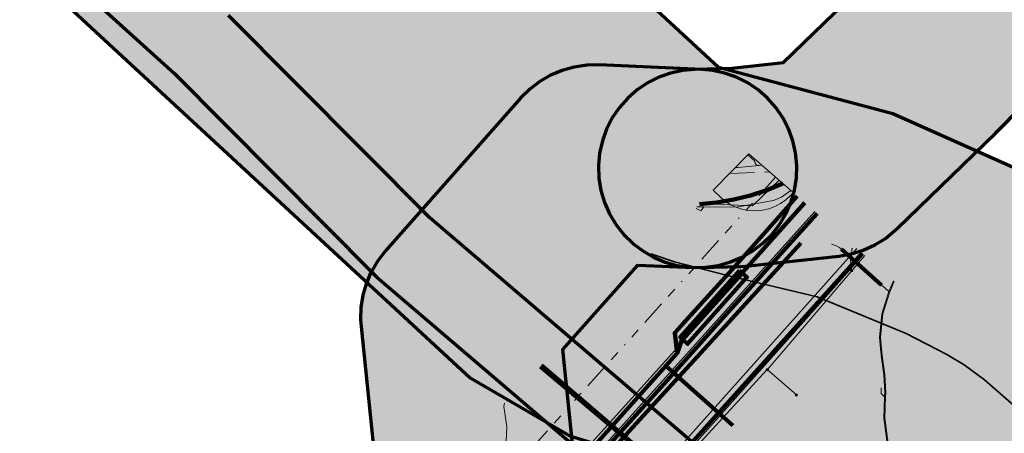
# Model space of a CAD drawing. Extents: x 101660 to 104160, y 476491 to 478824.
# Tile 10 of 15: x 102798 to 102898, y 477704 to 477746. Entities that reach past the tile are written whole.
import ezdxf
from ezdxf.lldxf.tags import DXFTag

# ---------------------------------------------------------------- set-up
doc = ezdxf.new("R2010")
doc.units = 0
doc.header["$LTSCALE"] = 0.5
doc.linetypes.add('RI-OVERIG', pattern=[17, 5, -2, 2, -2, 0, -2, 2, -2])
for name, color, linetype, lineweight in [('B-WE-KL-BUISLEIDING GEVAARLIJKE INHOUD-G', 20, 'Continuous', 35), ('B-WE-KL-DATA-G', 90, 'KL-DATA-N', 18), ('B-WE-KL-DATA_DUCT-G', 90, 'Continuous', 100), ('B-WE-KL-DATA_HULPSTUK-S', 90, 'Continuous', 25), ('B-WE-KL-DATA_KABELBED-G', 90, 'Continuous', 100), ('B-WE-KL-DATA_MANTELBUIS-G', 90, 'Continuous', 100), ('B-WE-KL-ET_HS-G', 10, 'KL-HS-N', 18), ('B-WE-KL-ET_HS_MANTELBUIS-G', 10, 'Continuous', 100), ('B-WE-KL-ET_LS-G', 190, 'KL-LS-N', 18), ('B-WE-KL-ET_LS_HULPSTUK-S', 190, 'Continuous', 25), ('B-WE-KL-ET_LS_MANTELBUIS-G', 190, 'Continuous', 100), ('B-WE-KL-ET_MS-G', 130, 'KL-MS-N', 18), ('B-WE-KL-ET_MS_MANTELBUIS-G', 130, 'Continuous', 100), ('B-WE-KL-WATER-G', 170, 'KL-WATER-N', 18), ('B-WE-KL-WATER_HULPSTUK-S', 170, 'Continuous', 25), ('B-WE-OG-INFO-G', 7, 'Continuous', 18), ('B-WE-OG-INFO-GV', 7, 'Continuous', 18), ('B-WE-RI-VRIJVERVAL-G', 210, 'RI-OVERIG', 18)]:
    doc.layers.add(name, color=color, linetype=linetype, lineweight=lineweight)
doc.layers.add('B-WE-OG-INFO_EIS VOORZORGSMAATREGEL-GV', color=7, linetype='Continuous', lineweight=70, true_color=0xfa194b)
doc.layers.add('B-WE-OG-INFO_EIS VOORZORGSMAATREGEL-V', color=7, linetype='Continuous', lineweight=18, true_color=0xfa194b, transparency=0.8)
doc.styles.add('NLCS-ISO', font='NLCS-ISO.ttf')
tags = doc.linetypes.add('KL-DATA-N', pattern='A,4,-1,[101,NLCS.SHX,S=0.5,R=0,X=0,Y=0],-1,4,-1,["D",Standard,S=1,R=0,X=-0.25,Y=-0.5],-1.5', length=12.5).pattern_tags.tags
tags[18] = DXFTag(74, 10)
tags = doc.linetypes.add('KL-HS-N', pattern='A,4,-1,[103,NLCS.SHX,S=0.75,R=0,X=0,Y=0],-1,4,-1,["H",Standard,S=1,R=0,X=0,Y=-0.5],-2', length=13).pattern_tags.tags
tags[18] = DXFTag(74, 10)
tags = doc.linetypes.add('KL-LS-N', pattern='A,4,-1,[103,NLCS.SHX,S=0.75,R=0,X=0,Y=0],-1,4,-1,["L",Standard,S=1,R=0,X=0,Y=-0.5],-2', length=13).pattern_tags.tags
tags[18] = DXFTag(74, 10)
tags = doc.linetypes.add('KL-MS-N', pattern='A,4,-1,[103,NLCS.SHX,S=0.75,R=0,X=0,Y=0],-1,4,-1,["M",Standard,S=1,R=0,X=0,Y=-0.5],-2', length=13).pattern_tags.tags
tags[18] = DXFTag(74, 10)
doc.linetypes.add('KL-WATER-N', pattern='A,7,-0.5,[168,NLCS.SHX,S=0.75,R=0,X=0.75,Y=0],-2', length=9.5)

# ---------------------------------------------------------------- blocks, each defined once
blk = doc.blocks.new('SKL-WTB_HULP_OVERIG-SO')
at = {"color": 0, "linetype": 'ByBlock', "lineweight": 18}
for points in [[(-0.14, 0.14), (0.14, -0.14)], [(0.14, 0.14), (-0.14, -0.14)]]:
    blk.add_lwpolyline(points, dxfattribs=at)
at = {"color": 0, "linetype": 'ByBlock', "lineweight": 18, "style": 'NLCS-ISO', "flags": 1}
for tag, p in [('TYPE', (1.5, 0)), ('OMSCHRIJVING', (1.5, -3)), ('LABEL', (1.5, -1.5))]:
    blk.add_attdef(tag, p, '', height=1, dxfattribs=at)
blk = doc.blocks.new('SKL-WTB_HULP_MOF-SO')
at = {"linetype": 'ByBlock', "lineweight": 18}
h = blk.add_hatch(color=0, dxfattribs=at)
h.dxf.hatch_style = 1
h.paths.add_polyline_path([(-0.5625, 0, 1), (0.5625, 0, 1)])
at = {"color": 0, "linetype": 'ByBlock', "lineweight": 18}
blk.add_circle((0, 0), 0.5625, dxfattribs=at)
at = {"color": 0, "linetype": 'ByBlock', "lineweight": 18, "style": 'NLCS-ISO', "flags": 1}
for tag, p in [('TYPE', (1.5, 0)), ('OMSCHRIJVING', (1.5, -3)), ('LABEL', (1.5, -1.5))]:
    blk.add_attdef(tag, p, '', height=1, dxfattribs=at)

msp = doc.modelspace()

# ---------------------------------------------------------------- hatches: boundary and pattern name
at = {"layer": 'B-WE-OG-INFO_EIS VOORZORGSMAATREGEL-V'}
for points in [[(104160.452, 477619.021), (104160.452, 477679.028), (103814.951, 477292.735), (103629.833, 477082.109), (103622.699, 477087.943), (103612.909, 477091.751), (103585.478, 477115.247), (102908.871, 477724.268), (102901.117, 477729.519), (102886.524, 477736.041), (102868.926, 477740.694), (102798.181, 477806.216), (102271.116, 478277.608), (102241.41, 478301.725), (102133.039, 478398.196), (102103.415, 478427.706), (101901.05, 478609.388), (101660.452, 478824.083), (101660.452, 478770.473), (101874.398, 478579.561), (102076.001, 478398.567), (102106.366, 478368.387), (102215.143, 478271.557), (102244.509, 478247.738), (102771.471, 477776.44), (102843.914, 477709.379), (102853.956, 477703.538), (102879.435, 477695.697), (102888.388, 477689.063), (102983.019, 477602.721), (103183.417, 477424.587), (103359.731, 477264.166), (103589.9, 477058.817), (103585.594, 477047.418), (103586.479, 477034.164), (103438.58, 476869.427), (103379.929, 476806.395), (103182.634, 476583.856), (103098.344, 476491.107), (103154.668, 476491.107), (103190.271, 476530.609), (103204.221, 476544.322), (103412.243, 476779.659), (103470.732, 476841.968), (103576.025, 476961.316), (103620.598, 477009.488), (103628.036, 477022.424), (103628.402, 477036.49), (103637.294, 477037.696), (103644.564, 477040.577), (103653.692, 477048.344), (103844.807, 477266.108)], [(102907.989, 477657.394), (103078.6, 477504.585), (103100.542, 477484.872), (103216.951, 477380.764), (103391.571, 477224.341), (103391.572, 477224.34), (103391.968, 477224.028), (103391.969, 477224.028), (103392.401, 477223.768), (103392.402, 477223.767), (103392.864, 477223.564), (103392.865, 477223.564), (103393.349, 477223.421), (103393.35, 477223.42), (103393.848, 477223.339), (103393.85, 477223.339), (103394.354, 477223.322), (103394.355, 477223.322), (103394.857, 477223.368), (103394.859, 477223.368), (103395.351, 477223.478), (103395.352, 477223.478), (103395.827, 477223.648), (103395.828, 477223.649), (103396.278, 477223.878), (103396.279, 477223.879), (103396.696, 477224.163), (103396.697, 477224.163), (103397.074, 477224.498), (103397.075, 477224.499), (103397.408, 477224.878), (103397.409, 477224.879), (103397.691, 477225.297), (103397.691, 477225.298), (103397.918, 477225.749), (103397.919, 477225.75), (103398.087, 477226.225), (103398.088, 477226.227), (103398.195, 477226.72), (103398.195, 477226.721), (103398.239, 477227.223), (103398.239, 477227.224), (103398.219, 477227.729), (103398.219, 477227.73), (103398.136, 477228.227), (103398.136, 477228.229), (103397.99, 477228.712), (103397.99, 477228.713), (103397.785, 477229.174), (103397.784, 477229.175), (103397.522, 477229.606), (103397.522, 477229.607), (103397.208, 477230.002), (103397.207, 477230.003), (103396.909, 477230.299), (103396.909, 477230.3), (103222.285, 477386.727), (103105.876, 477490.835), (103083.938, 477510.545), (102913.354, 477663.33), (102909.813, 477666.622), (102909.813, 477666.622), (102904.575, 477671.073), (102904.574, 477671.073), (102900.44, 477674.305), (102900.44, 477674.305), (102894.359, 477678.866), (102839.834, 477725.533), (102819.543, 477745.967), (102819.543, 477745.967), (102797.293, 477766.083), (102797.293, 477766.084), (102772.749, 477787.834), (102651.907, 477895.921), (102651.906, 477895.922), (102651.51, 477896.234), (102651.509, 477896.234), (102651.076, 477896.494), (102651.075, 477896.494), (102650.613, 477896.697), (102650.612, 477896.698), (102650.128, 477896.84), (102650.127, 477896.84), (102649.629, 477896.921), (102649.628, 477896.921), (102649.124, 477896.938), (102649.122, 477896.938), (102648.62, 477896.892), (102648.619, 477896.891), (102648.126, 477896.782), (102648.125, 477896.781), (102647.651, 477896.611), (102647.649, 477896.61), (102647.2, 477896.381), (102647.199, 477896.38), (102646.782, 477896.096), (102646.781, 477896.095), (102646.404, 477895.76), (102646.403, 477895.759), (102646.071, 477895.38), (102646.07, 477895.379), (102645.788, 477894.961), (102645.787, 477894.959), (102645.561, 477894.509), (102645.56, 477894.508), (102645.392, 477894.032), (102645.392, 477894.031), (102645.285, 477893.538), (102645.285, 477893.537), (102645.241, 477893.034), (102645.241, 477893.033), (102645.261, 477892.529), (102645.262, 477892.527), (102645.345, 477892.03), (102645.345, 477892.029), (102645.491, 477891.546), (102645.491, 477891.545), (102645.697, 477891.084), (102645.698, 477891.083), (102645.96, 477890.652), (102645.96, 477890.651), (102646.274, 477890.256), (102646.275, 477890.255), (102646.573, 477889.959), (102646.573, 477889.959), (102767.415, 477781.872), (102767.415, 477781.872), (102791.976, 477760.106), (102814.097, 477740.106), (102834.271, 477719.782), (102834.272, 477719.782), (102834.509, 477719.561), (102834.509, 477719.561), (102889.255, 477672.704), (102889.256, 477672.704), (102895.607, 477667.93), (102899.584, 477664.82), (102904.43, 477660.703), (102907.989, 477657.394)], [(102899.585, 477664.839), (102904.426, 477660.728), (102907.99, 477657.393), (102907.99, 477657.393), (103078.594, 477504.613), (103100.535, 477484.854), (103216.961, 477380.773), (103390.222, 477225.564), (103390.222, 477225.563), (103390.619, 477225.251), (103390.62, 477225.251), (103391.052, 477224.991), (103391.053, 477224.99), (103391.515, 477224.787), (103391.516, 477224.787), (103392, 477224.644), (103392.001, 477224.643), (103392.404, 477224.578), (103392.479, 477224.52), (103392.48, 477224.519), (103392.916, 477224.265), (103392.917, 477224.264), (103393.382, 477224.067), (103393.383, 477224.067), (103393.868, 477223.93), (103393.869, 477223.929), (103394.368, 477223.855), (103394.37, 477223.855), (103394.874, 477223.844), (103394.875, 477223.844), (103395.377, 477223.896), (103395.378, 477223.896), (103395.869, 477224.012), (103395.87, 477224.012), (103396.343, 477224.189), (103396.344, 477224.189), (103396.791, 477224.424), (103396.792, 477224.424), (103397.205, 477224.714), (103397.206, 477224.714), (103397.58, 477225.053), (103397.581, 477225.054), (103397.908, 477225.438), (103397.909, 477225.439), (103398.186, 477225.861), (103398.187, 477225.862), (103398.408, 477226.315), (103398.408, 477226.316), (103398.571, 477226.794), (103398.571, 477226.795), (103398.672, 477227.289), (103398.672, 477227.29), (103398.71, 477227.793), (103398.71, 477227.795), (103398.684, 477228.299), (103398.684, 477228.3), (103398.594, 477228.796), (103398.594, 477228.797), (103398.442, 477229.279), (103398.442, 477229.28), (103398.231, 477229.738), (103398.231, 477229.739), (103397.964, 477230.167), (103397.963, 477230.168), (103397.644, 477230.559), (103397.643, 477230.56), (103397.342, 477230.852), (103397.341, 477230.853), (103396.432, 477231.647), (103396.432, 477231.647), (103396.032, 477231.954), (103396.031, 477231.955), (103395.595, 477232.209), (103395.594, 477232.21), (103395.129, 477232.407), (103395.128, 477232.407), (103394.643, 477232.545), (103394.642, 477232.545), (103394.374, 477232.585), (103222.296, 477386.735), (103105.867, 477490.818), (103083.931, 477510.573), (102913.358, 477663.324), (102909.678, 477666.764), (102909.678, 477666.764), (102904.563, 477671.103), (102904.563, 477671.103), (102900.44, 477674.304), (102900.44, 477674.304), (102894.359, 477678.865), (102839.834, 477725.533), (102819.543, 477745.967), (102819.543, 477745.967), (102797.293, 477766.084), (102797.293, 477766.084), (102772.776, 477787.806), (102654.345, 477893.745), (102654.194, 477894.206), (102654.193, 477894.207), (102654.092, 477894.44), (102654.092, 477894.441), (102653.847, 477894.882), (102653.847, 477894.882), (102653.704, 477895.089), (102653.704, 477895.09), (102653.381, 477895.477), (102653.38, 477895.478), (102652.533, 477896.303), (102652.532, 477896.304), (102652.149, 477896.631), (102652.148, 477896.632), (102651.726, 477896.908), (102651.724, 477896.909), (102651.271, 477897.13), (102651.27, 477897.13), (102650.792, 477897.292), (102650.791, 477897.292), (102650.296, 477897.393), (102650.295, 477897.393), (102649.792, 477897.43), (102649.791, 477897.43), (102649.287, 477897.403), (102649.286, 477897.403), (102648.789, 477897.313), (102648.788, 477897.313), (102648.307, 477897.161), (102648.306, 477897.16), (102647.848, 477896.949), (102647.847, 477896.948), (102647.419, 477896.681), (102647.418, 477896.68), (102647.028, 477896.361), (102647.027, 477896.36), (102646.68, 477895.994), (102646.679, 477895.993), (102646.381, 477895.586), (102646.38, 477895.585), (102646.136, 477895.143), (102646.135, 477895.142), (102645.948, 477894.674), (102645.948, 477894.672), (102645.822, 477894.184), (102645.822, 477894.183), (102645.758, 477893.682), (102645.758, 477893.681), (102645.758, 477893.177), (102645.758, 477893.175), (102645.822, 477892.675), (102645.822, 477892.674), (102645.949, 477892.185), (102645.949, 477892.184), (102646.136, 477891.716), (102646.137, 477891.714), (102646.381, 477891.273), (102646.382, 477891.272), (102646.571, 477891.014), (102646.605, 477890.836), (102646.606, 477890.835), (102646.763, 477890.356), (102646.763, 477890.355), (102646.979, 477889.899), (102646.98, 477889.898), (102647.252, 477889.473), (102647.253, 477889.472), (102647.576, 477889.085), (102647.577, 477889.084), (102647.811, 477888.856), (102647.811, 477888.856), (102767.442, 477781.844), (102767.442, 477781.844), (102791.978, 477760.104), (102814.097, 477740.106), (102834.271, 477719.782), (102834.272, 477719.782), (102834.509, 477719.561), (102834.509, 477719.561), (102889.255, 477672.703), (102889.256, 477672.703), (102895.614, 477667.924), (102899.585, 477664.84)], [(102908.008, 477657.353), (103078.593, 477504.637), (103100.534, 477484.902), (103389.074, 477226.616), (103389.203, 477226.22), (103389.204, 477226.219), (103389.42, 477225.763), (103389.421, 477225.762), (103389.693, 477225.337), (103389.693, 477225.336), (103390.025, 477224.94), (103390.026, 477224.939), (103390.867, 477224.058), (103390.867, 477224.058), (103391.238, 477223.716), (103391.239, 477223.715), (103391.65, 477223.422), (103391.651, 477223.422), (103392.095, 477223.183), (103392.096, 477223.183), (103392.567, 477223.002), (103392.569, 477223.002), (103393.059, 477222.882), (103393.06, 477222.882), (103393.561, 477222.825), (103393.562, 477222.825), (103394.067, 477222.832), (103394.068, 477222.832), (103394.568, 477222.903), (103394.569, 477222.903), (103395.055, 477223.036), (103395.057, 477223.036), (103395.522, 477223.23), (103395.524, 477223.23), (103395.962, 477223.481), (103395.963, 477223.481), (103396.365, 477223.785), (103396.366, 477223.786), (103396.727, 477224.138), (103396.728, 477224.139), (103397.042, 477224.534), (103397.043, 477224.535), (103397.304, 477224.966), (103397.305, 477224.967), (103397.51, 477225.428), (103397.51, 477225.429), (103397.656, 477225.913), (103397.656, 477225.914), (103397.739, 477226.411), (103397.739, 477226.413), (103397.759, 477226.917), (103397.759, 477226.918), (103397.715, 477227.42), (103397.714, 477227.422), (103397.607, 477227.915), (103397.607, 477227.916), (103397.438, 477228.391), (103397.438, 477228.392), (103397.211, 477228.843), (103397.21, 477228.844), (103396.928, 477229.262), (103396.927, 477229.263), (103396.822, 477229.386), (103396.792, 477229.543), (103396.792, 477229.544), (103396.635, 477230.023), (103396.634, 477230.025), (103396.418, 477230.48), (103396.417, 477230.482), (103396.145, 477230.906), (103396.145, 477230.907), (103395.821, 477231.295), (103395.821, 477231.295), (103395.587, 477231.522), (103395.587, 477231.522), (103105.884, 477490.85), (103083.943, 477510.585), (102913.369, 477663.291), (102909.744, 477666.621), (102909.744, 477666.621), (102904.545, 477671.037), (102904.545, 477671.037), (102900.393, 477674.33), (102900.393, 477674.33), (102894.356, 477678.869), (102839.834, 477725.533), (102819.543, 477745.967), (102819.543, 477745.967), (102797.323, 477766.057), (102797.323, 477766.057), (102772.761, 477787.866), (102653.144, 477894.819), (102653.144, 477894.819), (102652.747, 477895.131), (102652.746, 477895.132), (102652.314, 477895.391), (102652.313, 477895.392), (102651.85, 477895.594), (102651.849, 477895.595), (102651.365, 477895.737), (102651.364, 477895.738), (102650.866, 477895.818), (102650.865, 477895.818), (102650.749, 477895.822), (102650.274, 477896.059), (102650.272, 477896.059), (102649.795, 477896.221), (102649.793, 477896.222), (102649.299, 477896.322), (102649.298, 477896.322), (102648.795, 477896.36), (102648.793, 477896.36), (102648.29, 477896.333), (102648.289, 477896.333), (102647.792, 477896.243), (102647.791, 477896.243), (102647.31, 477896.092), (102647.309, 477896.091), (102646.85, 477895.88), (102646.849, 477895.879), (102646.422, 477895.612), (102646.42, 477895.611), (102646.03, 477895.292), (102646.029, 477895.292), (102645.682, 477894.926), (102645.681, 477894.925), (102645.382, 477894.518), (102645.382, 477894.517), (102645.137, 477894.076), (102645.136, 477894.075), (102644.949, 477893.606), (102644.949, 477893.605), (102644.823, 477893.117), (102644.822, 477893.115), (102644.758, 477892.615), (102644.758, 477892.614), (102644.758, 477892.109), (102644.758, 477892.108), (102644.822, 477891.608), (102644.822, 477891.606), (102644.948, 477891.118), (102644.948, 477891.117), (102645.135, 477890.648), (102645.136, 477890.647), (102645.38, 477890.206), (102645.381, 477890.205), (102645.679, 477889.798), (102645.68, 477889.797), (102646.027, 477889.431), (102646.027, 477889.43), (102646.35, 477889.16), (102646.35, 477889.16), (102647.078, 477888.614), (102647.079, 477888.614), (102647.501, 477888.337), (102647.502, 477888.337), (102647.955, 477888.115), (102647.956, 477888.115), (102648.162, 477888.037), (102648.162, 477888.037), (102648.648, 477887.901), (102648.649, 477887.901), (102648.934, 477887.852), (102767.429, 477781.902), (102791.966, 477760.116), (102814.098, 477740.105), (102834.271, 477719.782), (102834.272, 477719.782), (102834.509, 477719.561), (102834.509, 477719.561), (102889.249, 477672.709), (102889.25, 477672.709), (102895.543, 477667.967), (102899.519, 477664.812), (102904.388, 477660.678), (102908.008, 477657.353)], [(102871.174, 477720.621), (102871.175, 477720.621), (102872.034, 477720.679), (102872.035, 477720.679), (102881.082, 477721.681), (102881.082, 477721.681), (102882.326, 477721.9), (102882.328, 477721.9), (102883.534, 477722.273), (102883.535, 477722.273), (102884.685, 477722.796), (102884.686, 477722.797), (102885.761, 477723.461), (102885.762, 477723.461), (102886.954, 477724.453), (102886.954, 477724.453), (102896.85, 477734.085), (102896.85, 477734.085), (102913.391, 477750.854), (102913.391, 477750.854), (102913.73, 477751.216), (102913.73, 477751.216), (102939.464, 477780.036), (102939.465, 477780.037), (102951.736, 477794.13), (102951.737, 477794.131), (102952.504, 477795.134), (102952.505, 477795.135), (102953.139, 477796.227), (102953.14, 477796.228), (102953.632, 477797.392), (102953.632, 477797.393), (102953.974, 477798.609), (102953.974, 477798.61), (102954.159, 477799.859), (102954.159, 477799.861), (102954.185, 477801.123), (102954.185, 477801.125), (102954.052, 477802.381), (102954.051, 477802.382), (102953.76, 477803.611), (102953.76, 477803.612), (102953.316, 477804.794), (102953.316, 477804.795), (102952.726, 477805.913), (102952.725, 477805.914), (102952, 477806.948), (102951.999, 477806.949), (102951.149, 477807.882), (102951.148, 477807.883), (102950.187, 477808.702), (102950.186, 477808.703), (102949.129, 477809.395), (102949.128, 477809.395), (102947.992, 477809.948), (102947.99, 477809.948), (102946.794, 477810.353), (102946.793, 477810.353), (102945.555, 477810.604), (102945.554, 477810.604), (102944.294, 477810.696), (102944.293, 477810.696), (102943.032, 477810.629), (102943.03, 477810.629), (102941.788, 477810.403), (102941.786, 477810.403), (102940.582, 477810.022), (102940.581, 477810.021), (102939.435, 477809.492), (102939.434, 477809.491), (102938.363, 477808.821), (102938.362, 477808.82), (102937.385, 477808.02), (102937.384, 477808.019), (102936.653, 477807.264), (102936.652, 477807.263), (102924.508, 477793.314), (102898.979, 477764.724), (102882.678, 477748.198), (102875.467, 477741.182), (102870.263, 477740.605), (102866.598, 477740.517), (102866.598, 477740.517), (102865.339, 477740.406), (102865.338, 477740.406), (102864.104, 477740.138), (102864.103, 477740.138), (102862.912, 477739.716), (102862.911, 477739.716), (102861.783, 477739.147), (102861.782, 477739.146), (102860.735, 477738.44), (102860.734, 477738.44), (102859.785, 477737.607), (102859.784, 477737.606), (102858.946, 477736.66), (102858.946, 477736.659), (102858.235, 477735.615), (102858.234, 477735.614), (102857.661, 477734.489), (102857.66, 477734.487), (102857.233, 477733.299), (102857.233, 477733.298), (102856.959, 477732.065), (102856.959, 477732.063), (102856.843, 477730.806), (102856.843, 477730.805), (102856.887, 477729.542), (102856.887, 477729.541), (102857.09, 477728.294), (102857.09, 477728.293), (102857.449, 477727.082), (102857.449, 477727.081), (102857.957, 477725.925), (102857.958, 477725.923), (102858.608, 477724.84), (102858.609, 477724.839), (102859.39, 477723.847), (102859.391, 477723.846), (102860.292, 477722.961), (102860.293, 477722.96), (102861.298, 477722.195), (102861.299, 477722.194), (102862.393, 477721.563), (102862.394, 477721.562), (102863.558, 477721.073), (102863.559, 477721.073), (102864.777, 477720.735), (102864.778, 477720.734), (102866.027, 477720.552), (102866.029, 477720.552), (102867.08, 477720.522), (102867.08, 477720.522)], [(102829.093, 477662.194), (102829.094, 477662.194), (102830.336, 477662.424), (102830.337, 477662.425), (102831.54, 477662.809), (102831.541, 477662.809), (102832.686, 477663.343), (102832.687, 477663.344), (102833.756, 477664.017), (102833.757, 477664.018), (102834.732, 477664.821), (102834.732, 477664.822), (102835.461, 477665.58), (102835.462, 477665.58), (102849.906, 477682.278), (102849.906, 477682.279), (102853.053, 477686.22), (102853.053, 477686.221), (102853.775, 477687.257), (102853.776, 477687.258), (102854.362, 477688.377), (102854.362, 477688.378), (102854.802, 477689.562), (102854.803, 477689.563), (102855.09, 477690.793), (102855.09, 477690.794), (102855.219, 477692.051), (102855.219, 477692.052), (102855.175, 477693.468), (102855.175, 477693.469), (102853.247, 477712.234), (102860.808, 477720.773), (102866.403, 477720.529), (102866.404, 477720.529), (102867.666, 477720.553), (102867.668, 477720.554), (102868.917, 477720.737), (102868.918, 477720.738), (102870.135, 477721.078), (102870.136, 477721.078), (102871.3, 477721.569), (102871.301, 477721.57), (102872.393, 477722.204), (102872.394, 477722.204), (102873.398, 477722.971), (102873.399, 477722.972), (102874.298, 477723.859), (102874.299, 477723.86), (102875.079, 477724.853), (102875.08, 477724.854), (102875.728, 477725.938), (102875.728, 477725.939), (102876.235, 477727.096), (102876.235, 477727.097), (102876.592, 477728.309), (102876.592, 477728.311), (102876.793, 477729.557), (102876.793, 477729.559), (102876.835, 477730.821), (102876.835, 477730.822), (102876.716, 477732.08), (102876.716, 477732.081), (102876.441, 477733.314), (102876.44, 477733.315), (102876.011, 477734.503), (102876.011, 477734.504), (102875.435, 477735.628), (102875.435, 477735.629), (102874.722, 477736.672), (102874.721, 477736.673), (102873.883, 477737.617), (102873.882, 477737.618), (102872.931, 477738.45), (102872.93, 477738.45), (102871.882, 477739.155), (102871.88, 477739.155), (102870.752, 477739.722), (102870.75, 477739.723), (102869.559, 477740.142), (102869.558, 477740.142), (102868.323, 477740.408), (102868.322, 477740.408), (102867.276, 477740.509), (102867.275, 477740.51), (102856.917, 477740.961), (102856.916, 477740.961), (102855.654, 477740.937), (102855.652, 477740.937), (102854.403, 477740.753), (102854.402, 477740.753), (102853.185, 477740.412), (102853.184, 477740.412), (102852.02, 477739.921), (102852.019, 477739.92), (102850.927, 477739.287), (102850.926, 477739.286), (102849.922, 477738.519), (102849.921, 477738.519), (102848.995, 477737.601), (102848.994, 477737.6), (102835.363, 477722.206), (102835.363, 477722.206), (102834.587, 477721.209), (102834.586, 477721.208), (102833.943, 477720.121), (102833.942, 477720.12), (102833.44, 477718.961), (102833.44, 477718.96), (102833.088, 477717.747), (102833.088, 477717.745), (102832.893, 477716.498), (102832.893, 477716.497), (102832.856, 477715.234), (102832.856, 477715.233), (102832.903, 477714.555), (102832.903, 477714.554), (102834.863, 477695.481), (102834.643, 477695.206), (102820.335, 477678.664), (102820.335, 477678.664), (102819.571, 477677.659), (102819.57, 477677.657), (102818.939, 477676.563), (102818.938, 477676.562), (102818.45, 477675.397), (102818.449, 477675.396), (102818.112, 477674.179), (102818.112, 477674.178), (102817.931, 477672.928), (102817.931, 477672.927), (102817.909, 477671.664), (102817.909, 477671.663), (102818.047, 477670.407), (102818.047, 477670.406), (102818.342, 477669.178), (102818.342, 477669.177), (102818.79, 477667.995), (102818.79, 477667.994), (102819.383, 477666.879), (102819.384, 477666.878), (102820.113, 477665.847), (102820.114, 477665.846), (102820.967, 477664.914), (102820.968, 477664.914), (102821.932, 477664.098), (102821.933, 477664.097), (102822.992, 477663.409), (102822.993, 477663.408), (102824.131, 477662.859), (102824.132, 477662.859), (102825.329, 477662.458), (102825.331, 477662.458), (102826.569, 477662.211), (102826.571, 477662.211), (102827.831, 477662.123), (102827.832, 477662.123)]]:
    msp.add_hatch(color=256, dxfattribs=at).paths.add_polyline_path(points)

# ---------------------------------------------------------------- linework, layer by layer
at = {"layer": 'B-WE-KL-BUISLEIDING GEVAARLIJKE INHOUD-G', "flags": 128}
msp.add_lwpolyline([(102901.567, 477704.107), (102895.735, 477709.187), (102893.688, 477710.701), (102891.941, 477711.748), (102887.851, 477713.86), (102878.9, 477717.551), (102869.837, 477719.712), (102864.514, 477721.088), (102862.507, 477721.751), (102862.111, 477721.886)], dxfattribs=at)
at = {"layer": 'B-WE-KL-DATA-G', "flags": 128}
for points in [[(102751.303, 477586.381), (102759.292, 477595.269), (102761.943, 477598.126), (102771.377, 477608.295), (102775.267, 477612.488), (102782.326, 477620.361), (102796.422, 477636.817), (102799.618, 477640.548), (102806.201, 477647.672), (102812.335, 477653.167), (102813.012, 477653.774), (102815.287, 477655.812), (102826.685, 477666.734), (102830.556, 477673.558), (102863.613, 477710.603), (102864.76, 477711.889), (102864.533, 477713.932), (102870.324, 477720.322), (102876.864, 477727.727)], [(102877.755, 477726.944), (102871.43, 477719.873), (102865.453, 477713.144), (102823.222, 477666.257), (102817.17, 477659.596), (102807.419, 477648.864), (102799.349, 477639.983), (102782.404, 477620.442), (102775.714, 477613.009), (102751.55, 477586.15)], [(102877.634, 477727.051), (102865.208, 477713.116), (102864.76, 477711.889)], [(102877.634, 477727.051), (102865.208, 477713.116), (102864.76, 477711.889)], [(102863.613, 477710.603), (102864.76, 477711.889)], [(102863.613, 477710.603), (102864.76, 477711.889)], [(102830.556, 477673.558), (102863.613, 477710.603)], [(102830.556, 477673.558), (102863.613, 477710.603)], [(102851.096, 477710.621), (102891.9, 477675.7), (102898, 477671.1), (102902.1, 477667.9), (102907.1, 477663.7), (102910.7, 477660.4), (103016.7, 477565.3), (103081.3, 477507.6), (103103.2, 477487.9), (103309.485, 477303.165)], [(102851.096, 477710.621), (102891.9, 477675.7), (102898, 477671.1), (102902.1, 477667.9), (102907.1, 477663.7), (102910.7, 477660.4), (103016.7, 477565.3), (103081.3, 477507.6), (103103.2, 477487.9), (103309.485, 477303.165)], [(102851.096, 477710.621), (102891.9, 477675.7), (102898, 477671.1), (102902.1, 477667.9), (102907.1, 477663.7), (102910.7, 477660.4), (103016.7, 477565.3), (103081.3, 477507.6), (103103.2, 477487.9), (103309.485, 477303.165)], [(102851.096, 477710.621), (102891.9, 477675.7), (102898, 477671.1), (102902.1, 477667.9), (102907.1, 477663.7), (102910.7, 477660.4), (103016.7, 477565.3), (103081.3, 477507.6), (103103.2, 477487.9), (103309.485, 477303.165)]]:
    msp.add_lwpolyline(points, dxfattribs=at)
at = {"layer": 'B-WE-KL-DATA_DUCT-G', "flags": 128}
for points in [[(102877.621, 477727.062), (102865.208, 477713.116), (102864.76, 477711.889), (102830.556, 477673.558), (102817.478, 477659.377), (102815.036, 477656.892), (102805.088, 477647.247), (102795.961, 477637.238), (102775.133, 477613.558), (102751.014, 477586.652)], [(102877.621, 477727.062), (102865.208, 477713.116), (102864.76, 477711.889), (102830.556, 477673.558), (102826.685, 477666.734), (102815.287, 477655.812), (102806.201, 477647.672), (102799.618, 477640.548), (102782.326, 477620.361), (102775.267, 477612.488), (102759.292, 477595.269), (102751.297, 477586.387)], [(102877.621, 477727.062), (102865.208, 477713.116), (102864.76, 477711.889), (102830.556, 477673.558), (102826.685, 477666.734), (102815.287, 477655.812), (102806.201, 477647.672), (102799.618, 477640.548), (102782.326, 477620.361), (102775.267, 477612.488), (102759.292, 477595.269), (102751.297, 477586.387)]]:
    msp.add_lwpolyline(points, dxfattribs=at)
at = {"layer": 'B-WE-KL-DATA_KABELBED-G', "flags": 128}
for points in [[(102875.427, 477728.989), (102873.814, 477728.33), (102872.158, 477727.79), (102870.467, 477727.37), (102868.75, 477727.074), (102867.017, 477726.903)], [(102864.76, 477711.889), (102864.533, 477713.932), (102870.324, 477720.322), (102876.864, 477727.727)], [(102877.634, 477727.051), (102865.208, 477713.116), (102864.76, 477711.889)], [(102867.144, 477711.898), (102877.244, 477722.961)], [(102840.234, 477673.644), (102865.175, 477701.64), (102883.436, 477721.953)], [(102861.016, 477705.187), (102867.144, 477711.898)], [(102863.613, 477710.603), (102864.76, 477711.889)], [(102830.556, 477673.558), (102863.613, 477710.603)], [(102870.387, 477704.564), (102863.613, 477710.603)], [(102752.538, 477585.221), (102757.446, 477590.741), (102775.864, 477610.785), (102802.414, 477641.052), (102805.811, 477644.739), (102807.444, 477646.51), (102861.016, 477705.187)]]:
    msp.add_lwpolyline(points, dxfattribs=at)
at = {"layer": 'B-WE-KL-DATA_MANTELBUIS-G', "flags": 128}
for points in [[(102871.056, 477720.205), (102871.803, 477719.541), (102865.826, 477712.812), (102865.079, 477713.476), (102871.056, 477720.205)], [(102865.289, 477714.763), (102870.324, 477720.322)], [(102865.9, 477713.885), (102871.243, 477719.839)], [(102830.556, 477673.558), (102864.76, 477711.889)], [(102864.451, 477709.856), (102869.501, 477705.354)]]:
    msp.add_lwpolyline(points, dxfattribs=at)
at = {"layer": 'B-WE-KL-ET_HS-G', "flags": 128}
for points in [[(102851.1, 477710.625), (102891.856, 477675.742), (102898.04, 477671.104), (102902.109, 477667.944), (102907.088, 477663.715), (102910.658, 477660.373), (103016.739, 477565.363), (103081.262, 477507.593), (103103.201, 477487.836), (103219.627, 477383.755), (103309.548, 477303.229)], [(102851.101, 477710.626), (102891.85, 477675.748), (102897.989, 477671.133), (102902.058, 477667.904), (102907.038, 477663.675), (102910.676, 477660.333), (103016.719, 477565.385), (103081.268, 477507.611), (103103.209, 477487.876), (103219.62, 477383.697), (103309.537, 477303.218)], [(102851.101, 477710.626), (102891.856, 477675.743), (102898.04, 477671.105), (102902.11, 477667.922), (102907.089, 477663.693), (102910.658, 477660.374), (103016.722, 477565.337), (103081.269, 477507.565), (103103.209, 477487.853), (103219.618, 477383.745), (103309.523, 477303.204)]]:
    msp.add_lwpolyline(points, dxfattribs=at)
at = {"layer": 'B-WE-KL-ET_HS_MANTELBUIS-G', "flags": 128}
msp.add_lwpolyline([(102851.098, 477710.623), (102891.86, 477675.72)], dxfattribs=at)
msp.add_lwpolyline([(102851.098, 477710.623), (102891.86, 477675.72)], dxfattribs=at)
msp.add_lwpolyline([(102851.098, 477710.623), (102891.86, 477675.72)], dxfattribs=at)
at = {"layer": 'B-WE-KL-ET_LS-G', "flags": 128}
for points in [[(102867.096, 477726.985), (102872.35, 477726.76), (102875.049, 477729.322)], [(102876.219, 477728.293), (102875.286, 477727.614), (102874.498, 477727.268), (102870.748, 477726.594), (102867.467, 477726.63), (102866.757, 477726.638)], [(102866.685, 477726.479), (102867.15, 477726.241), (102867.467, 477726.63)], [(102886.102, 477718.088), (102881.125, 477722.555), (102880.74, 477722.758), (102880.344, 477722.867)], [(102882.364, 477720.192), (102882.257, 477721.149), (102882.4, 477722.435)], [(102873.86, 477710.22), (102873.88, 477710.24), (102876.63, 477713.46), (102883.681, 477721.738)], [(102888.413, 477700.122), (102887.59, 477699.204), (102887.174, 477699.832), (102886.918, 477700.278), (102885.945, 477702.751), (102885.591, 477705.3), (102885.683, 477707.465), (102885.701, 477707.897), (102885.616, 477709.704), (102885.385, 477711.361), (102885.256, 477712.318), (102885.183, 477713.469), (102885.406, 477715.86), (102886.102, 477718.088), (102886.583, 477719.189)], [(102888.339, 477700.189), (102887.602, 477699.367), (102887.259, 477699.885), (102887.005, 477700.327), (102886.042, 477702.776), (102885.691, 477705.299), (102885.783, 477707.461), (102885.801, 477707.897), (102885.716, 477709.713), (102885.484, 477711.375), (102885.356, 477712.328), (102885.283, 477713.468), (102885.504, 477715.84), (102886.197, 477718.057), (102886.661, 477719.12)], [(102873.86, 477710.22), (102851.28, 477685.55), (102845.8, 477679.28), (102844.35, 477677.62), (102843.62, 477676.78), (102837.81, 477670.33), (102835.86, 477668.16), (102832.965, 477665.093)], [(102873.86, 477710.22), (102876.79, 477707.66), (102876.79, 477707.65)], [(102885.333, 477708.363), (102885.323, 477707.816), (102885.683, 477707.465)], [(102843.834, 477692.321), (102845.17, 477694.021), (102847.336, 477698.524), (102847.617, 477704.424), (102847.284, 477706.505), (102847.374, 477706.814)], [(102847.594, 477707.039), (102847.923, 477707.068)]]:
    msp.add_lwpolyline(points, dxfattribs=at)
at = {"layer": 'B-WE-KL-ET_LS_MANTELBUIS-G', "flags": 128}
for points in [[(102881.321, 477722.38), (102885.382, 477718.735)], [(102851.008, 477710.531), (102892.025, 477675.91)], [(102851.008, 477710.531), (102892.025, 477675.91)], [(102851.008, 477710.531), (102892.025, 477675.91)]]:
    msp.add_lwpolyline(points, dxfattribs=at)
at = {"layer": 'B-WE-KL-ET_MS-G', "flags": 128}
for points in [[(102793.78, 477634.49), (102798.12, 477639.38), (102804.4, 477646.61), (102809.3, 477652.12), (102813.55, 477656.9), (102817.05, 477660.84), (102817.24, 477661.05), (102818.02, 477661.9), (102818.82, 477662.7), (102820.19, 477663.91), (102824.08, 477667.32), (102825.76, 477668.9), (102829.02, 477672.33), (102834.87, 477678.48), (102836.54, 477680.23), (102840.86, 477684.77), (102847.58, 477691.82), (102855.05, 477699.9), (102859.96, 477705.37), (102862.09, 477707.73), (102865.14, 477711.12), (102878.651, 477726.157)], [(102796.3, 477635.16), (102795.39, 477634.217), (102795.195, 477634.13), (102794.945, 477634.174), (102794.75, 477634.347), (102794.631, 477634.661), (102794.729, 477634.9), (102794.88, 477635.127), (102804.613, 477646.41), (102815.179, 477658.266), (102817.77, 477661.181), (102818.669, 477662.124), (102820.403, 477663.685), (102824.294, 477667.11), (102826.321, 477669.039), (102829.203, 477672.095), (102832.78, 477675.834), (102839.163, 477682.586), (102847.779, 477691.603), (102853.794, 477698.03), (102855.268, 477699.688), (102863.147, 477708.456), (102869.953, 477716.042), (102872.316, 477718.676), (102876.369, 477723.184), (102878.873, 477725.962)], [(102756.805, 477581.212), (102782.797, 477610.275), (102861.628, 477698.602), (102882.887, 477722.436)], [(102757.486, 477580.573), (102763.59, 477587.3), (102768.18, 477592.38), (102768.25, 477592.46), (102777.23, 477602.81), (102780.71, 477606.67), (102782.92, 477609.12), (102799.57, 477627.87), (102803.22, 477631.98), (102804.15, 477633.03), (102836.32, 477668.82), (102837.71, 477670.46), (102844.25, 477677.77), (102845.71, 477679.4), (102851.24, 477685.59), (102865.39, 477701.42), (102883.556, 477721.847)]]:
    msp.add_lwpolyline(points, dxfattribs=at)
at = {"layer": 'B-WE-KL-ET_MS_MANTELBUIS-G', "flags": 128}
msp.add_lwpolyline([(102794.932, 477635.188), (102804.613, 477646.41), (102815.179, 477658.266), (102817.77, 477661.181), (102818.669, 477662.124), (102820.403, 477663.685), (102824.294, 477667.11), (102826.321, 477669.039), (102829.203, 477672.095), (102832.78, 477675.834), (102839.163, 477682.586), (102847.779, 477691.603), (102853.794, 477698.03), (102855.268, 477699.688), (102863.147, 477708.456), (102869.953, 477716.042), (102872.316, 477718.676), (102876.369, 477723.184), (102878.873, 477725.962)], dxfattribs=at)
msp.add_lwpolyline([(102794.932, 477635.188), (102804.613, 477646.41), (102815.179, 477658.266), (102817.77, 477661.181), (102818.669, 477662.124), (102820.403, 477663.685), (102824.294, 477667.11), (102826.321, 477669.039), (102829.203, 477672.095), (102832.78, 477675.834), (102839.163, 477682.586), (102847.779, 477691.603), (102853.794, 477698.03), (102855.268, 477699.688), (102863.147, 477708.456), (102869.953, 477716.042), (102872.316, 477718.676), (102876.369, 477723.184), (102878.873, 477725.962)], dxfattribs=at)
at = {"layer": 'B-WE-KL-WATER-G', "flags": 128}
for points in [[(102872.584, 477731.241), (102871.897, 477731.895)], [(102873.002, 477730.826), (102872.904, 477730.829), (102872.851, 477730.835), (102872.809, 477730.848), (102872.764, 477730.87), (102872.722, 477730.901), (102872.681, 477730.946), (102872.661, 477730.976), (102872.645, 477731.008), (102872.584, 477731.241)], [(102873.302, 477730.856), (102873.002, 477730.826), (102870.933, 477730.618), (102870.642, 477730.611)]]:
    msp.add_lwpolyline(points, dxfattribs=at)
at = {"layer": 'B-WE-OG-INFO-G', "flags": 128}
for points in [[(102851.096, 477710.621), (102891.901, 477675.7)], [(102851.098, 477710.623), (102891.86, 477675.72)]]:
    msp.add_lwpolyline(points, dxfattribs=at)
at = {"layer": 'B-WE-OG-INFO-GV', "flags": 128}
msp.add_lwpolyline([(102868.394, 477728.312), (102872, 477732), (102876.459, 477728.082), (102876.213, 477727.787), (102876.212, 477727.786), (102875.731, 477727.343), (102875.73, 477727.342), (102875.195, 477726.965), (102875.194, 477726.965), (102874.615, 477726.661), (102874.614, 477726.661), (102874, 477726.435), (102873.998, 477726.435), (102873.36, 477726.292), (102873.359, 477726.291), (102872.707, 477726.233), (102872.706, 477726.233), (102872.053, 477726.259), (102872.051, 477726.259), (102871.407, 477726.371), (102871.406, 477726.372), (102870.781, 477726.567), (102870.78, 477726.567), (102870.187, 477726.842), (102870.186, 477726.842), (102869.633, 477727.192), (102869.632, 477727.193), (102869.13, 477727.612), (102869.129, 477727.613)], close=True, dxfattribs=at)
at = {"layer": 'B-WE-OG-INFO_EIS VOORZORGSMAATREGEL-GV', "flags": 128}
for points in [[(103585.478, 477115.247), (102908.871, 477724.268), (102901.117, 477729.519), (102886.524, 477736.041), (102868.926, 477740.694), (102798.181, 477806.216), (102271.116, 478277.608)], [(102244.509, 478247.738), (102771.471, 477776.44), (102843.914, 477709.379), (102853.956, 477703.538), (102879.435, 477695.697), (102888.388, 477689.063), (102983.019, 477602.721), (103183.417, 477424.587), (103359.731, 477264.166), (103589.9, 477058.817)], [(102791.966, 477760.116), (102814.098, 477740.105), (102834.271, 477719.782), (102834.272, 477719.782), (102834.509, 477719.561), (102834.509, 477719.561), (102889.249, 477672.709), (102889.25, 477672.709), (102895.543, 477667.967), (102899.519, 477664.812), (102904.388, 477660.678), (102908.008, 477657.353), (102908.008, 477657.353), (103078.593, 477504.637)], [(102791.976, 477760.106), (102814.097, 477740.106), (102834.271, 477719.782), (102834.272, 477719.782), (102834.509, 477719.561), (102834.509, 477719.561), (102889.255, 477672.704), (102889.256, 477672.704), (102895.607, 477667.93), (102899.584, 477664.82), (102904.43, 477660.703), (102907.989, 477657.394), (102907.989, 477657.394), (103078.6, 477504.585)], [(102791.978, 477760.104), (102814.097, 477740.106), (102834.271, 477719.782), (102834.272, 477719.782), (102834.509, 477719.561), (102834.509, 477719.561), (102889.255, 477672.703), (102889.256, 477672.703), (102895.614, 477667.924), (102899.585, 477664.84), (102899.585, 477664.839), (102904.426, 477660.728), (102907.99, 477657.393), (102907.99, 477657.393), (103078.594, 477504.613)], [(102882.678, 477748.198), (102875.467, 477741.182), (102870.263, 477740.605), (102866.598, 477740.517), (102866.598, 477740.517), (102865.339, 477740.406), (102865.338, 477740.406), (102864.104, 477740.138), (102864.103, 477740.138), (102862.912, 477739.716), (102862.911, 477739.716), (102861.783, 477739.147), (102861.782, 477739.146), (102860.735, 477738.44), (102860.734, 477738.44), (102859.785, 477737.607), (102859.784, 477737.606), (102858.946, 477736.66), (102858.946, 477736.659), (102858.235, 477735.615), (102858.234, 477735.614), (102857.661, 477734.489), (102857.66, 477734.487), (102857.233, 477733.299), (102857.233, 477733.298), (102856.959, 477732.065), (102856.959, 477732.063), (102856.843, 477730.806), (102856.843, 477730.805), (102856.887, 477729.542), (102856.887, 477729.541), (102857.09, 477728.294), (102857.09, 477728.293), (102857.449, 477727.082), (102857.449, 477727.081), (102857.957, 477725.925), (102857.958, 477725.923), (102858.608, 477724.84), (102858.609, 477724.839), (102859.39, 477723.847), (102859.391, 477723.846), (102860.292, 477722.961), (102860.293, 477722.96), (102861.298, 477722.195), (102861.299, 477722.194), (102862.393, 477721.563), (102862.394, 477721.562), (102863.558, 477721.073), (102863.559, 477721.073), (102864.777, 477720.735), (102864.778, 477720.734), (102866.027, 477720.552), (102866.029, 477720.552), (102867.08, 477720.522), (102867.08, 477720.522), (102871.174, 477720.621), (102871.175, 477720.621), (102872.034, 477720.679), (102872.035, 477720.679), (102881.082, 477721.681), (102881.082, 477721.681), (102882.326, 477721.9), (102882.328, 477721.9), (102883.534, 477722.273), (102883.535, 477722.273), (102884.685, 477722.796), (102884.686, 477722.797), (102885.761, 477723.461), (102885.762, 477723.461), (102886.954, 477724.453), (102886.954, 477724.453), (102896.85, 477734.085), (102896.85, 477734.085), (102913.391, 477750.854)], [(103083.931, 477510.573), (102913.358, 477663.324), (102909.678, 477666.764), (102909.678, 477666.764), (102904.563, 477671.103), (102904.563, 477671.103), (102900.44, 477674.304), (102900.44, 477674.304), (102894.359, 477678.865), (102839.834, 477725.533), (102819.543, 477745.967)], [(103083.943, 477510.585), (102913.369, 477663.291), (102909.744, 477666.621), (102909.744, 477666.621), (102904.545, 477671.037), (102904.545, 477671.037), (102900.393, 477674.33), (102900.393, 477674.33), (102894.356, 477678.869), (102839.834, 477725.533), (102819.543, 477745.967)], [(103083.938, 477510.545), (102913.354, 477663.33), (102909.813, 477666.622), (102909.813, 477666.622), (102904.575, 477671.073), (102904.574, 477671.073), (102900.44, 477674.305), (102900.44, 477674.305), (102894.359, 477678.866), (102839.834, 477725.533), (102819.543, 477745.967)], [(102855.175, 477693.469), (102853.247, 477712.234), (102860.808, 477720.773), (102866.403, 477720.529), (102866.404, 477720.529), (102867.666, 477720.553), (102867.668, 477720.554), (102868.917, 477720.737), (102868.918, 477720.738), (102870.135, 477721.078), (102870.136, 477721.078), (102871.3, 477721.569), (102871.301, 477721.57), (102872.393, 477722.204), (102872.394, 477722.204), (102873.398, 477722.971), (102873.399, 477722.972), (102874.298, 477723.859), (102874.299, 477723.86), (102875.079, 477724.853), (102875.08, 477724.854), (102875.728, 477725.938), (102875.728, 477725.939), (102876.235, 477727.096), (102876.235, 477727.097), (102876.592, 477728.309), (102876.592, 477728.311), (102876.793, 477729.557), (102876.793, 477729.559), (102876.835, 477730.821), (102876.835, 477730.822), (102876.716, 477732.08), (102876.716, 477732.081), (102876.441, 477733.314), (102876.44, 477733.315), (102876.011, 477734.503), (102876.011, 477734.504), (102875.435, 477735.628), (102875.435, 477735.629), (102874.722, 477736.672), (102874.721, 477736.673), (102873.883, 477737.617), (102873.882, 477737.618), (102872.931, 477738.45), (102872.93, 477738.45), (102871.882, 477739.155), (102871.88, 477739.155), (102870.752, 477739.722), (102870.75, 477739.723), (102869.559, 477740.142), (102869.558, 477740.142), (102868.323, 477740.408), (102868.322, 477740.408), (102867.276, 477740.509), (102867.275, 477740.51), (102856.917, 477740.961), (102856.916, 477740.961), (102855.654, 477740.937), (102855.652, 477740.937), (102854.403, 477740.753), (102854.402, 477740.753), (102853.185, 477740.412), (102853.184, 477740.412), (102852.02, 477739.921), (102852.019, 477739.92), (102850.927, 477739.287), (102850.926, 477739.286), (102849.922, 477738.519), (102849.921, 477738.519), (102848.995, 477737.601), (102848.994, 477737.6), (102835.363, 477722.206), (102835.363, 477722.206), (102834.587, 477721.209), (102834.586, 477721.208), (102833.943, 477720.121), (102833.942, 477720.12), (102833.44, 477718.961), (102833.44, 477718.96), (102833.088, 477717.747), (102833.088, 477717.745), (102832.893, 477716.498), (102832.893, 477716.497), (102832.856, 477715.234), (102832.856, 477715.233), (102832.903, 477714.555), (102832.903, 477714.554), (102834.863, 477695.481)]]:
    msp.add_lwpolyline(points, dxfattribs=at)
at = {"layer": 'B-WE-RI-VRIJVERVAL-G', "flags": 128}
for points in [[(102870.068, 477730.024), (102874.076, 477730.176)], [(102874.695, 477729.632), (102832.32, 477682.5), (102831.51, 477681.28), (102825.95, 477669.48), (102825.36, 477668.52), (102799.25, 477639.01), (102751.788, 477585.926)]]:
    msp.add_lwpolyline(points, dxfattribs=at)

# ---------------------------------------------------------------- block references
at = {"layer": 'B-WE-KL-DATA_HULPSTUK-S', "xscale": 0.2, "yscale": 0.2, "zscale": 0.2}
for p in [(102877.244, 477722.961), (102867.144, 477711.898), (102867.144, 477711.898), (102861.016, 477705.187), (102861.016, 477705.187)]:
    msp.add_blockref('SKL-WTB_HULP_OVERIG-SO', p, dxfattribs=at)
at = {"layer": 'B-WE-KL-ET_LS_HULPSTUK-S', "xscale": 0.2, "yscale": 0.2, "zscale": 0.2}
for name, p in [('SKL-WTB_HULP_OVERIG-SO', (102882.4, 477722.435)), ('SKL-WTB_HULP_MOF-SO', (102882.364, 477720.192)), ('SKL-WTB_HULP_MOF-SO', (102873.86, 477710.22)), ('SKL-WTB_HULP_MOF-SO', (102876.79, 477707.65))]:
    msp.add_blockref(name, p, dxfattribs=at)
at = {"layer": 'B-WE-KL-WATER_HULPSTUK-S', "xscale": 0.2, "yscale": 0.2, "zscale": 0.2}
for p in [(102872.584, 477731.241), (102873.002, 477730.826)]:
    msp.add_blockref('SKL-WTB_HULP_OVERIG-SO', p, dxfattribs=at)

doc.saveas('drawing.dxf')
